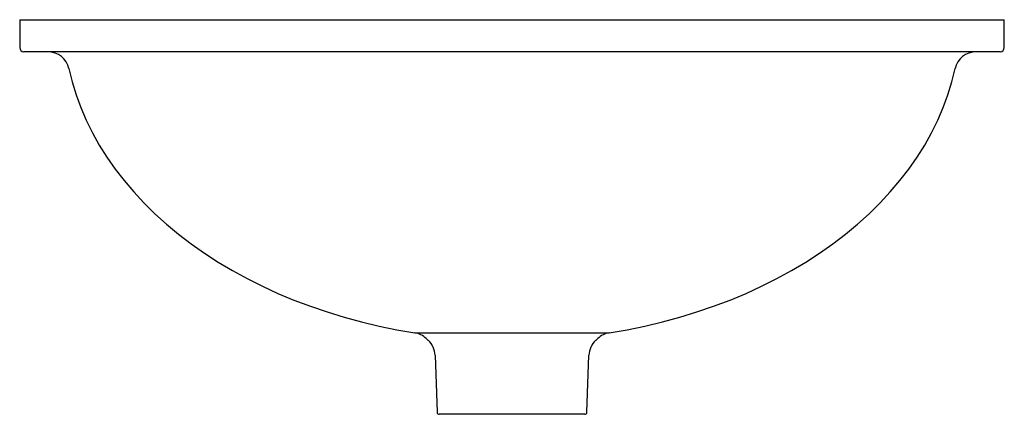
# Model space of a CAD drawing. Header units: millimetres. Extents: x -0.23 to 0.23, y -0.17 to 0.015.
import ezdxf

# ---------------------------------------------------------------- set-up
doc = ezdxf.new("R2010")
doc.units = ezdxf.units.MM
doc.header["$LTSCALE"] = 0.1
doc.layers.add('BLOCKS', color=3, linetype='Continuous')

msp = doc.modelspace()

# ---------------------------------------------------------------- linework, layer by layer
at = {"layer": 'BLOCKS', "linetype": 'Continuous'}
for p, q in [((-0.23, 0.015), (0, 0.015)), ((-0.23, 0.015), (-0.23, 0.002)), ((0, 0.015), (0.23, 0.015)), ((0.23, 0.002), (0.23, 0.015)), ((0.228, 0), (-0.228, 0)), ((-0.04535, -0.13144), (0.04535, -0.13144)), ((-0.0401, -0.13401), (-0.03913, -0.13491)), ((0.03913, -0.13491), (0.0401, -0.13401)), ((-0.03596, -0.14187), (-0.03503, -0.16853)), ((0.03503, -0.16853), (0.03596, -0.14187)), ((0, -0.1695), (-0.03403, -0.1695)), ((0.03403, -0.1695), (0, -0.1695))]:
    msp.add_line(p, q, dxfattribs=at)
at = {"layer": 'BLOCKS', "linetype": 'Continuous', "flags": 128}
for points in [[(-0.20704, -0.00789), (-0.20554, -0.014), (-0.20369, -0.02006), (-0.20149, -0.02606), (-0.19894, -0.03199), (-0.19606, -0.03784), (-0.19284, -0.0436), (-0.18929, -0.04926), (-0.18542, -0.05481), (-0.18123, -0.06024), (-0.17673, -0.06554), (-0.17193, -0.0707), (-0.16683, -0.07572), (-0.16145, -0.08058), (-0.1558, -0.08528), (-0.14987, -0.0898), (-0.14369, -0.09415), (-0.13727, -0.09831), (-0.13061, -0.10228), (-0.12372, -0.10605), (-0.11663, -0.1096), (-0.10933, -0.11295), (-0.10185, -0.11608), (-0.09419, -0.11898), (-0.08638, -0.12166), (-0.07841, -0.1241), (-0.07031, -0.1263), (-0.06209, -0.12826), (-0.05377, -0.12997), (-0.04535, -0.13144)], [(0.04535, -0.13144), (0.05377, -0.12997), (0.06209, -0.12826), (0.07031, -0.1263), (0.07841, -0.1241), (0.08638, -0.12166), (0.09419, -0.11898), (0.10185, -0.11608), (0.10933, -0.11295), (0.11663, -0.1096), (0.12372, -0.10605), (0.13061, -0.10228), (0.13727, -0.09831), (0.14369, -0.09415), (0.14987, -0.0898), (0.1558, -0.08528), (0.16145, -0.08058), (0.16683, -0.07572), (0.17193, -0.0707), (0.17673, -0.06554), (0.18123, -0.06024), (0.18542, -0.05481), (0.18929, -0.04926), (0.19284, -0.0436), (0.19606, -0.03784), (0.19894, -0.03199), (0.20149, -0.02606), (0.20369, -0.02006), (0.20554, -0.014), (0.20704, -0.00789)]]:
    msp.add_lwpolyline(points, dxfattribs=at)
at = {"layer": 'BLOCKS', "linetype": 'Continuous'}
for centre, radius, start, end in [((-0.228, 0.002), 0.002, 180, 270), ((-0.21681, -0.01), 0.01, 12.1702, 90), ((0.21681, -0.01), 0.01, 90, 167.8298), ((0.228, 0.002), 0.002, 270, 0), ((-0.04692, -0.14132), 0.01, 47, 80.9781), ((0.04692, -0.14132), 0.01, 99.0219, 133), ((-0.04595, -0.14222), 0.01, 2, 47), ((0.04595, -0.14222), 0.01, 133, 178), ((-0.03403, -0.1685), 0.001, 182, 270), ((0.03403, -0.1685), 0.001, 270, 358)]:
    msp.add_arc(centre, radius, start, end, dxfattribs=at)

doc.saveas('drawing.dxf')
